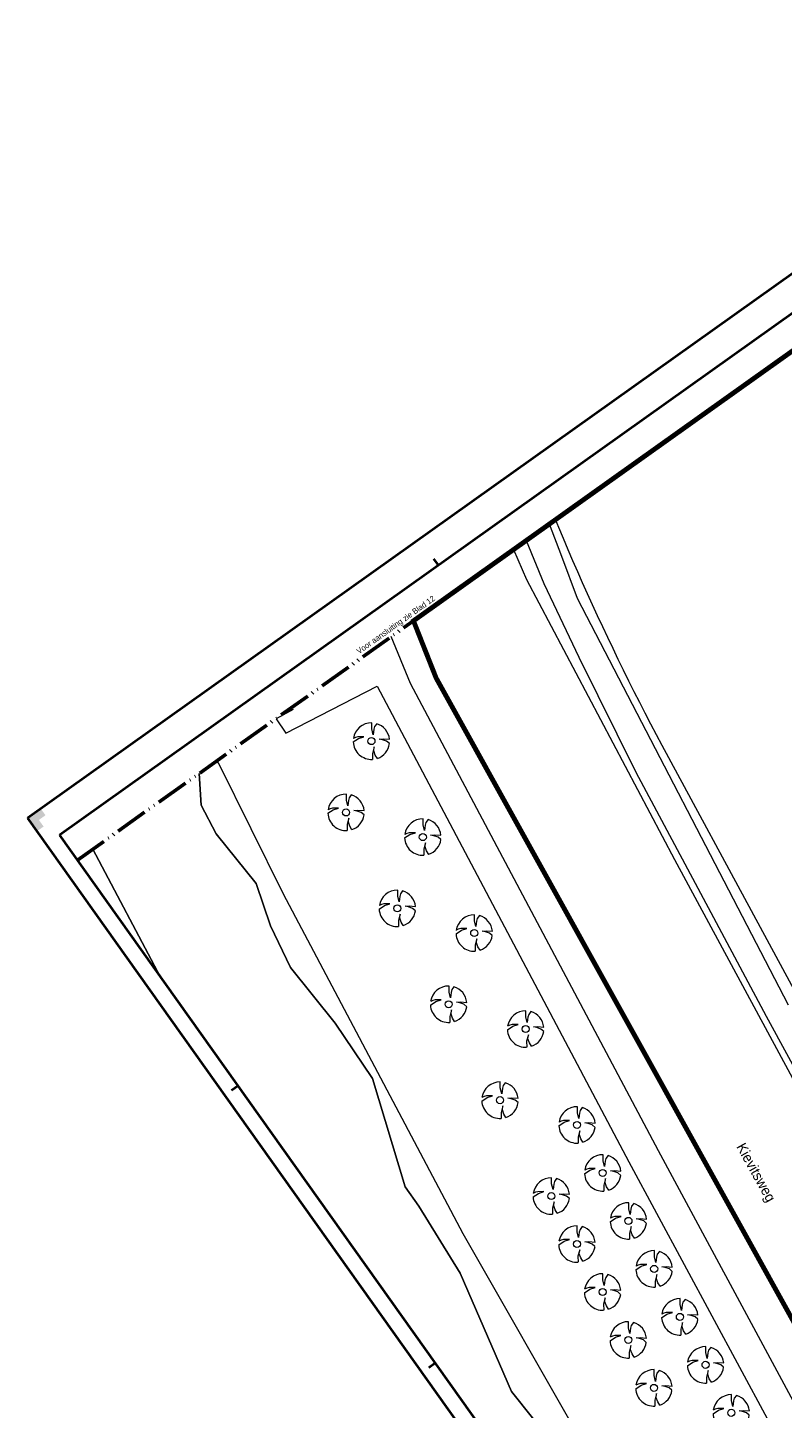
# Model space of a CAD drawing. Header units: metres. Extents: x 148376 to 148659, y 486220 to 486523.
# Tile 7 of 12: x 148376 to 148469, y 486353 to 486523. Entities that reach past the tile are written whole.
import ezdxf

# ---------------------------------------------------------------- set-up
doc = ezdxf.new("R2010")
doc.units = ezdxf.units.M
doc.header["$MEASUREMENT"] = 0
doc.linetypes.add('bladgr', pattern=[6.12, 4, -0.66, 0.07, -0.66, 0.07, -0.66])
for name, color, linetype, lineweight in [('BWR-best-situatie', 2, 'Continuous', 13), ('TOP-L-duiker', 7, 'Continuous', 0), ('TOP-L-topo objecten punt', 7, 'Continuous', 0), ('TOP-L-topo objecten vlak', 7, 'Continuous', 0), ('TOP-L-water beschoeiing', 7, 'Continuous', 0), ('TOP-T-topo huisnummering naamgeving', 7, 'Continuous', 0), ('WVB-alg-bladgrens', 2, 'bladgr', 53), ('WVB-alg-onderhoek', 7, 'Continuous', 30), ('WVB-alg-werkgrens', 6, 'Continuous', 53), ('WVB-tekst-dik 035', 1, 'Continuous', 40)]:
    doc.layers.add(name, color=color, linetype=linetype, lineweight=lineweight)
doc.styles.add('Style-INTL_ISO', font='INTL_ISO.shx')
doc.styles.add('Style-WORKING', font='WORKING.shx')

# ---------------------------------------------------------------- blocks, each defined once
blk = doc.blocks.new('BBOOM')
at = {"layer": 'BWR-best-situatie'}
for p, q in [((0.016, 0.603), (0.016, 0.9)), ((0.016, 0.804), (0.016, 0.871)), ((0.15, 0.72), (0.116, 0.586)), ((0.26, 0.861), (0.15, 0.72)), ((-0.9, -0.042), (-0.637, 0.135)), ((-0.787, 0.185), (-0.89, 0.134)), ((-0.67, 0.217), (-0.787, 0.185)), ((-0.368, 0.218), (-0.67, 0.217)), ((-0.637, 0.135), (-0.368, 0.218)), ((0.083, 0.318), (0.016, 0.603)), ((0.116, 0.586), (0.083, 0.318)), ((0.384, 0.1), (0.586, 0.117)), ((0.551, 0.067), (0.384, 0.1)), ((0.752, 0), (0.551, 0.067)), ((0.586, 0.117), (0.895, 0.092)), ((0.89, -0.121), (0.752, 0)), ((0.133, -0.283), (0.05, -0.603)), ((0.05, -0.603), (0.051, -0.899)), ((0.116, -0.484), (0.133, -0.283)), ((0.184, -0.685), (0.116, -0.484)), ((0.293, -0.851), (0.184, -0.685))]:
    blk.add_line(p, q, dxfattribs=at)
blk.add_circle((0, 0), 0.174, dxfattribs=at)
for start, end in [(88.94952, 171.4867), (5.84469, 73.16138), (182.63746, 273.2485), (289.06871, 352.19696)]:
    blk.add_arc((-0.001, 0), 0.9, start, end, dxfattribs=at)

msp = doc.modelspace()

# ---------------------------------------------------------------- hatches: boundary and pattern name
at = {"layer": 'WVB-alg-onderhoek', "lineweight": 40}
msp.add_hatch(color=256, dxfattribs=at).paths.add_polyline_path([(148376.806, 486423.962), (148375.646, 486425.591), (148377.276, 486426.751), (148377.856, 486425.936), (148377.041, 486425.356), (148377.621, 486424.541)])

# ---------------------------------------------------------------- linework, layer by layer
at = {"layer": 'TOP-L-duiker', "color": 7, "linetype": 'Continuous', "lineweight": 0}
msp.add_line((148406.36, 486437.874), (148408.473, 486439.005), dxfattribs=at)
at = {"layer": 'TOP-L-topo objecten vlak', "color": 7, "linetype": 'Continuous', "lineweight": 0}
for p, q in [((148441.595, 486457.861), (148440.074, 486461.869)), ((148437.19, 486459.817), (148439.376, 486454.525)), ((148435.643, 486458.716), (148437.254, 486455.008)), ((148443.557, 486452.688), (148441.595, 486457.861)), ((148437.254, 486455.008), (148455.504, 486420.483)), ((148439.376, 486454.525), (148443.715, 486445.426)), ((148469.608, 486402.493), (148443.557, 486452.688)), ((148443.715, 486445.426), (148450.744, 486431.248)), ((148450.744, 486431.248), (148458.076, 486417.536)), ((148392.064, 486405.973), (148383.707, 486421.751)), ((148383.707, 486421.751), (148392.064, 486405.973)), ((148455.504, 486420.483), (148484.122, 486367.488)), ((148458.076, 486417.536), (148466.846, 486401.157)), ((148466.846, 486401.157), (148498.925, 486341.869))]:
    msp.add_line(p, q, dxfattribs=at)
at = {"layer": 'TOP-L-topo objecten vlak', "color": 7, "linetype": 'Continuous', "lineweight": 0, "flags": 128}
for points in [[(148503.612, 486345.939), (148478.295, 486389.617), (148453.988, 486434.557), (148453.29, 486435.872), (148452.598, 486437.19), (148451.913, 486438.511), (148451.233, 486439.836), (148450.561, 486441.164), (148449.894, 486442.495), (148449.234, 486443.829), (148448.58, 486445.166), (148447.932, 486446.506), (148447.291, 486447.85), (148446.657, 486449.196), (148446.029, 486450.546), (148445.407, 486451.898), (148444.791, 486453.254), (148444.182, 486454.612), (148443.58, 486455.973), (148442.984, 486457.337), (148442.395, 486458.704), (148441.812, 486460.074), (148441.235, 486461.446), (148440.836, 486462.412)], [(148505.676, 486287.346), (148469.909, 486354.117), (148453.54, 486384.54), (148422.92, 486442.18), (148420.555, 486447.977)], [(148406.324, 486437.848), (148407.522, 486436.059), (148418.79, 486441.88), (148449.9, 486383.18), (148466.965, 486351.489), (148502.277, 486285.326), (148505.676, 486287.346)], [(148481.772, 486279.931), (148479.864, 486284.417), (148469.015, 486305.329), (148459.283, 486322.729), (148444.287, 486348.271), (148429.432, 486374.283), (148407.234, 486416.206), (148399.254, 486432.302), (148399.009, 486432.642)], [(148396.847, 486431.104), (148397.065, 486427.175), (148398.937, 486423.627), (148403.862, 486417.517), (148405.634, 486412.294), (148408.097, 486407.169), (148413.612, 486400.27), (148418.243, 486393.469), (148422.281, 486380.065), (148423.956, 486377.7), (148429.077, 486369.422), (148435.386, 486354.834), (148440.409, 486348.527), (148440.409, 486344.979), (148438.931, 486342.909), (148442.674, 486335.32), (148451.243, 486329.407), (148454.494, 486322.606), (148454.888, 486318.861), (148457.103, 486314.591)], [(148457.103, 486314.591), (148454.888, 486318.861), (148454.494, 486322.606), (148451.243, 486329.407), (148442.674, 486335.32), (148438.931, 486342.909), (148440.409, 486344.979), (148440.409, 486348.527), (148435.386, 486354.834), (148429.077, 486369.422), (148423.956, 486377.7), (148422.281, 486380.065), (148418.243, 486393.469), (148413.612, 486400.27), (148408.097, 486407.169), (148405.634, 486412.294), (148403.862, 486417.517), (148398.937, 486423.627), (148397.065, 486427.175), (148396.847, 486431.104)]]:
    msp.add_lwpolyline(points, dxfattribs=at)
at = {"layer": 'TOP-L-water beschoeiing', "color": 7, "linetype": 'Continuous', "lineweight": 0}
msp.add_line((148392.064, 486405.973), (148383.707, 486421.751), dxfattribs=at)
at = {"layer": 'WVB-alg-bladgrens', "linetype": 'bladgr'}
msp.add_line((148381.8, 486420.394), (148515.576, 486515.607), dxfattribs=at)
at = {"layer": 'WVB-alg-onderhoek', "lineweight": 40}
for p, q in [((148512.682, 486523.123), (148375.646, 486425.591)), ((148425.78, 486457.591), (148426.36, 486456.776)), ((148375.646, 486425.591), (148521.771, 486220.283)), ((148401.63, 486392.533), (148400.815, 486391.953)), ((148425.984, 486358.315), (148425.169, 486357.735))]:
    msp.add_line(p, q, dxfattribs=at)
at = {"layer": 'WVB-alg-onderhoek', "lineweight": 40, "flags": 128}
msp.add_lwpolyline([(148379.595, 486423.492), (148522.241, 486223.072), (148656.017, 486318.285), (148513.372, 486518.705)], close=True, dxfattribs=at)
at = {"layer": 'WVB-alg-werkgrens', "const_width": 0.6, "flags": 128}
msp.add_lwpolyline([(148506.104, 486508.865), (148423.293, 486449.926), (148426.091, 486442.867), (148493.316, 486321.893), (148496.929, 486314.455), (148499.133, 486306.414), (148504.594, 486307.5), (148504.092, 486310.782), (148504.462, 486313.27), (148509.498, 486312.492), (148512.324, 486311.695), (148517.552, 486309.066), (148519.876, 486305.59), (148520.754, 486301.392), (148537.035, 486297.096), (148544.596, 486319.541), (148551.173, 486330.095), (148556.052, 486340.326), (148570.936, 486361.307), (148572.849, 486387.026)], close=True, dxfattribs=at)

# ---------------------------------------------------------------- block references
at = {"layer": 'TOP-L-topo objecten punt', "color": 7, "linetype": 'Continuous', "lineweight": 0, "xscale": 2.5, "yscale": 2.5, "zscale": 2.5}
for p in [(148418.1, 486435.08), (148414.968, 486426.283), (148424.447, 486423.24), (148421.304, 486414.449), (148430.794, 486411.4), (148427.64, 486402.614), (148437.142, 486399.56), (148433.976, 486390.78), (148443.489, 486387.72), (148446.662, 486381.8), (148440.312, 486378.945), (148449.836, 486375.88), (148443.48, 486373.028), (148453.01, 486369.96), (148446.648, 486367.111), (148456.183, 486364.04), (148449.816, 486361.194), (148459.357, 486358.12), (148452.984, 486355.277), (148462.53, 486352.2)]:
    msp.add_blockref('BBOOM', p, dxfattribs=at)

# ---------------------------------------------------------------- texts
at = {"layer": 'TOP-T-topo huisnummering naamgeving', "color": 7, "linetype": 'Continuous', "lineweight": 0, "style": 'Style-INTL_ISO'}
msp.add_text('Kievitsweg', height=1.25, rotation=299.1, dxfattribs=at).set_placement((148463.115, 486385.049))
at = {"layer": 'WVB-tekst-dik 035', "linetype": 'Continuous', "style": 'Style-WORKING'}
msp.add_text('Voor aansluiting zie Blad 12', height=0.7, rotation=35.4407, dxfattribs=at).set_placement((148416.574, 486445.794))

doc.saveas('drawing.dxf')
